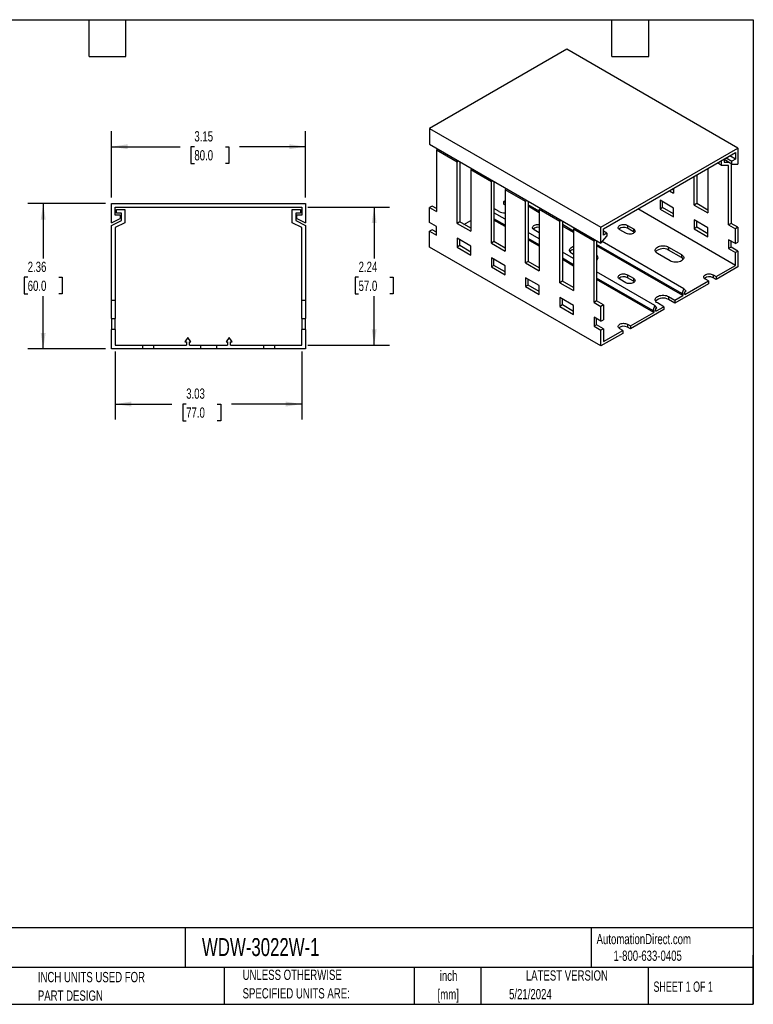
# Model space of a CAD drawing. Header units: inches. Extents: x 0.5 to 21.5, y 0.5 to 16.5.
# Tile 2 of 2: x 9.6 to 21.5, y 0.5 to 16.5. Entities that reach past the tile are written whole.
import ezdxf

# ---------------------------------------------------------------- set-up
doc = ezdxf.new("R2010")
doc.units = ezdxf.units.IN
doc.header["$LTSCALE"] = 2
doc.header["$MEASUREMENT"] = 0
doc.layers.add('DIMENSIONS', color=140, linetype='Continuous', lineweight=25)
doc.layers.add('TEXT', color=140, linetype='Continuous', lineweight=25)
doc.styles.add('SLDTEXTSTYLE0', font='TXT', dxfattribs={"width": 0.7})
doc.styles.add('SLDTEXTSTYLE1', font='TXT', dxfattribs={"width": 0.65})
doc.dimstyles.new('SLDDIMSTYLE0', dxfattribs={"dimtxt": 0.169922, "dimasz": 0.26, "dimexe": 0, "dimexo": 0.0625, "dimgap": 0.04248, "dimtad": 0, "dimtih": 1, "dimtoh": 1, "dimrnd": 1e-09, "dimzin": 12, "dimdsep": 46, "dimtxsty": 'SLDTEXTSTYLE0', "dimsah": 1, "dimcen": 0.09, "dimadec": 0, "dimazin": 3, "dimtfac": 1, "dimtofl": 0, "dimtmove": 0, "dimatfit": 3, "dimfxl": 0, "dimfrac": 2, "dimtolj": 1, "dimtzin": 12, "dimarcsym": 0})

# ---------------------------------------------------------------- blocks, each defined once
blk = doc.blocks.new('_D_6')
at = {"layer": 'DIMENSIONS'}
for p, q in [((11.068, 13.613), (11.068, 14.686)), ((14.218, 13.613), (14.218, 14.686)), ((11.068, 14.436), (12.183, 14.436)), ((12.413, 14.436), (12.356, 14.436)), ((12.356, 14.436), (12.356, 14.165)), ((12.918, 14.436), (12.975, 14.436)), ((12.975, 14.436), (12.975, 14.165)), ((14.218, 14.436), (13.148, 14.436)), ((12.356, 14.165), (12.413, 14.165)), ((12.975, 14.165), (12.918, 14.165))]:
    blk.add_line(p, q, dxfattribs=at)
for points in [[(11.068, 14.436), (11.328, 14.396), (11.328, 14.476)], [(14.218, 14.436), (13.958, 14.476), (13.958, 14.396)]]:
    blk.add_solid(points, dxfattribs=at)
at = {"layer": 'DIMENSIONS', "char_height": 0.1667, "attachment_point": 1, "style": 'SLDTEXTSTYLE0'}
for s, insert in [('3.15', (12.413, 14.688)), ('80.0', (12.413, 14.38))]:
    blk.add_mtext(s, dxfattribs=dict(at, insert=insert))
blk = doc.blocks.new('_D_7')
at = {"layer": 'DIMENSIONS'}
for p, q in [((11.127, 11.11), (11.127, 10.004)), ((14.159, 11.11), (14.159, 10.004)), ((11.127, 10.254), (12.049, 10.254)), ((12.28, 10.254), (12.223, 10.254)), ((12.223, 10.254), (12.223, 9.984)), ((12.785, 10.254), (12.842, 10.254)), ((12.842, 10.254), (12.842, 9.984)), ((14.159, 10.254), (13.015, 10.254)), ((12.223, 9.984), (12.28, 9.984)), ((12.842, 9.984), (12.785, 9.984))]:
    blk.add_line(p, q, dxfattribs=at)
for points in [[(11.127, 10.254), (11.387, 10.214), (11.387, 10.294)], [(14.159, 10.254), (13.899, 10.294), (13.899, 10.214)]]:
    blk.add_solid(points, dxfattribs=at)
at = {"layer": 'DIMENSIONS', "char_height": 0.1667, "attachment_point": 1, "style": 'SLDTEXTSTYLE0'}
for s, insert in [('3.03', (12.28, 10.507)), ('77.0', (12.28, 10.199))]:
    blk.add_mtext(s, dxfattribs=dict(at, insert=insert))
blk = doc.blocks.new('_D_8')
at = {"layer": 'DIMENSIONS'}
for p, q in [((10.968, 13.513), (9.705, 13.513)), ((9.955, 13.513), (9.955, 12.622)), ((9.703, 12.314), (9.646, 12.314)), ((9.646, 12.314), (9.646, 12.044)), ((10.208, 12.314), (10.265, 12.314)), ((10.265, 12.314), (10.265, 12.044)), ((9.646, 12.044), (9.703, 12.044)), ((9.955, 11.151), (9.955, 12.006)), ((10.265, 12.044), (10.208, 12.044)), ((10.968, 11.151), (9.705, 11.151))]:
    blk.add_line(p, q, dxfattribs=at)
for points in [[(9.955, 13.513), (9.915, 13.253), (9.995, 13.253)], [(9.955, 11.151), (9.995, 11.411), (9.915, 11.411)]]:
    blk.add_solid(points, dxfattribs=at)
at = {"layer": 'DIMENSIONS', "char_height": 0.1667, "attachment_point": 1, "style": 'SLDTEXTSTYLE0'}
for s, insert in [('2.36', (9.703, 12.567)), ('60.0', (9.703, 12.259))]:
    blk.add_mtext(s, dxfattribs=dict(at, insert=insert))
blk = doc.blocks.new('_D_9')
at = {"layer": 'DIMENSIONS'}
for p, q in [((14.259, 13.454), (15.586, 13.454)), ((15.336, 13.454), (15.336, 12.622)), ((15.083, 12.314), (15.026, 12.314)), ((15.026, 12.314), (15.026, 12.044)), ((15.588, 12.314), (15.645, 12.314)), ((15.645, 12.314), (15.645, 12.044)), ((15.026, 12.044), (15.083, 12.044)), ((15.336, 11.21), (15.336, 12.006)), ((15.645, 12.044), (15.588, 12.044)), ((14.259, 11.21), (15.586, 11.21))]:
    blk.add_line(p, q, dxfattribs=at)
for points in [[(15.336, 13.454), (15.296, 13.194), (15.376, 13.194)], [(15.336, 11.21), (15.376, 11.47), (15.296, 11.47)]]:
    blk.add_solid(points, dxfattribs=at)
at = {"layer": 'DIMENSIONS', "char_height": 0.1667, "attachment_point": 1, "style": 'SLDTEXTSTYLE0'}
for s, insert in [('2.24', (15.083, 12.567)), ('57.0', (15.083, 12.259))]:
    blk.add_mtext(s, dxfattribs=dict(at, insert=insert))

msp = doc.modelspace()

# ---------------------------------------------------------------- linework, layer by layer
for p, q in [((18.466, 16.019), (16.238, 14.734)), ((21.249, 14.412), (18.466, 16.019)), ((16.238, 14.734), (19.022, 13.126)), ((16.238, 14.734), (16.238, 14.476)), ((16.238, 14.476), (19.022, 12.869)), ((16.368, 14.401), (16.35, 14.38)), ((19.022, 13.126), (21.249, 14.412)), ((21.249, 14.412), (21.249, 14.155)), ((16.35, 14.38), (16.35, 13.383)), ((16.684, 14.187), (16.35, 14.38)), ((19.064, 13.102), (21.208, 14.34)), ((21.061, 14.255), (21.152, 14.203)), ((21.208, 14.235), (21.117, 14.288)), ((21.208, 14.34), (21.208, 14.235)), ((16.684, 14.187), (16.702, 14.208)), ((16.684, 13.19), (16.684, 14.187)), ((16.734, 14.191), (16.726, 14.181)), ((16.726, 14.181), (16.726, 13.215)), ((20.762, 14.083), (20.762, 13.359)), ((20.985, 14.133), (20.917, 14.172)), ((20.985, 14.133), (20.985, 14.211)), ((21.096, 14.133), (20.985, 14.133)), ((21.027, 14.235), (21.027, 14.187)), ((21.152, 14.155), (21.027, 14.227)), ((21.027, 14.187), (21.096, 14.187)), ((21.096, 13.166), (21.096, 14.133)), ((21.138, 14.163), (21.138, 13.19)), ((21.208, 14.235), (21.152, 14.203)), ((21.152, 14.155), (21.152, 14.203)), ((21.152, 14.155), (21.249, 14.155)), ((16.925, 14.08), (16.907, 14.058)), ((16.907, 14.058), (16.907, 13.062)), ((17.241, 13.866), (16.907, 14.058)), ((20.54, 13.488), (20.54, 13.954)), ((20.581, 13.978), (20.581, 13.512)), ((17.241, 13.866), (17.259, 13.887)), ((17.241, 12.869), (17.241, 13.866)), ((17.29, 13.869), (17.282, 13.86)), ((17.282, 13.86), (17.282, 12.893)), ((20.205, 13.761), (20.205, 13.681)), ((17.482, 13.759), (17.463, 13.737)), ((17.463, 13.737), (17.463, 12.741)), ((17.797, 13.544), (17.463, 13.737)), ((20.136, 13.721), (20.205, 13.681)), ((20.205, 13.729), (20.177, 13.745)), ((11.068, 13.198), (11.068, 13.513)), ((11.068, 13.513), (14.218, 13.513)), ((11.127, 13.454), (14.159, 13.454)), ((11.127, 13.326), (11.127, 13.454)), ((14.159, 13.454), (14.159, 13.326)), ((14.218, 13.513), (14.218, 13.198)), ((16.28, 13.472), (16.238, 13.448)), ((16.238, 13.207), (16.238, 13.448)), ((16.238, 13.448), (16.35, 13.383)), ((16.35, 13.432), (16.28, 13.472)), ((17.442, 13.548), (17.463, 13.56)), ((17.442, 13.548), (17.463, 13.536)), ((17.442, 13.5), (17.442, 13.548)), ((17.463, 13.488), (17.442, 13.5)), ((17.797, 13.544), (17.816, 13.566)), ((17.797, 12.548), (17.797, 13.544)), ((17.847, 13.548), (17.839, 13.539)), ((17.839, 13.539), (17.839, 12.572)), ((18.02, 13.387), (17.839, 13.491)), ((18.02, 13.364), (17.839, 13.468)), ((20.205, 13.44), (19.983, 13.568)), ((19.983, 13.568), (19.983, 13.423)), ((20.024, 13.448), (19.983, 13.423)), ((20.024, 13.448), (20.024, 13.544)), ((20.205, 13.343), (20.024, 13.448)), ((20.581, 13.512), (20.54, 13.488)), ((20.54, 13.488), (20.762, 13.359)), ((20.762, 13.407), (20.581, 13.512)), ((11.206, 13.326), (11.127, 13.326)), ((11.147, 13.355), (11.147, 13.414)), ((11.147, 13.414), (11.285, 13.414)), ((11.226, 13.355), (11.147, 13.355)), ((11.206, 13.326), (11.206, 13.267)), ((11.226, 13.237), (11.226, 13.355)), ((11.285, 13.414), (11.285, 13.201)), ((14.001, 13.201), (14.001, 13.414)), ((14.001, 13.414), (14.139, 13.414)), ((14.139, 13.355), (14.06, 13.355)), ((14.06, 13.355), (14.06, 13.237)), ((14.08, 13.267), (14.08, 13.326)), ((14.159, 13.326), (14.08, 13.326)), ((14.139, 13.414), (14.139, 13.355)), ((17.366, 13.383), (17.282, 13.431)), ((17.463, 13.26), (17.282, 13.364)), ((18.039, 13.437), (18.02, 13.416)), ((18.02, 13.416), (18.02, 12.419)), ((18.354, 13.223), (18.02, 13.416)), ((21.208, 12.507), (19.621, 13.424)), ((19.983, 13.423), (20.205, 13.295)), ((20.205, 13.295), (20.205, 13.44)), ((11.068, 13.198), (11.206, 13.267)), ((11.068, 13.158), (11.226, 13.237)), ((11.068, 11.938), (11.068, 13.158)), ((11.285, 13.201), (11.127, 13.122)), ((11.127, 13.122), (11.127, 11.938)), ((14.159, 13.122), (14.001, 13.201)), ((14.06, 13.237), (14.218, 13.158)), ((14.08, 13.267), (14.218, 13.198)), ((14.159, 11.938), (14.159, 13.122)), ((14.218, 13.158), (14.218, 11.938)), ((16.35, 13.142), (16.238, 13.207)), ((16.35, 12.998), (16.35, 13.142)), ((16.726, 13.215), (16.684, 13.19)), ((16.684, 13.19), (16.907, 13.062)), ((16.907, 13.11), (16.726, 13.215)), ((16.795, 13.174), (16.907, 13.239)), ((17.463, 13.162), (17.282, 13.266)), ((17.463, 13.139), (17.282, 13.243)), ((18.354, 13.223), (18.373, 13.244)), ((18.354, 12.226), (18.354, 13.223)), ((18.404, 13.226), (18.396, 13.217)), ((18.396, 13.217), (18.396, 12.25)), ((18.577, 13.066), (18.396, 13.17)), ((18.577, 13.043), (18.396, 13.147)), ((19.022, 12.869), (19.022, 13.126)), ((19.454, 13.158), (19.551, 13.102)), ((19.454, 13.158), (19.454, 13.11)), ((20.762, 13.118), (20.54, 13.247)), ((20.54, 13.247), (20.54, 13.102)), ((20.581, 13.126), (20.54, 13.102)), ((20.581, 13.126), (20.581, 13.223)), ((20.762, 13.022), (20.581, 13.126)), ((21.138, 13.19), (21.096, 13.166)), ((21.096, 13.166), (21.208, 13.102)), ((21.249, 13.126), (21.138, 13.19)), ((21.249, 13.126), (21.208, 13.102)), ((21.249, 13.126), (21.249, 12.885)), ((16.28, 13.086), (16.238, 13.062)), ((16.238, 12.805), (16.238, 13.062)), ((16.238, 13.062), (16.35, 12.998)), ((16.35, 13.046), (16.28, 13.086)), ((18.02, 12.938), (17.839, 13.043)), ((18.02, 13.038), (17.937, 13.086)), ((18.595, 13.116), (18.577, 13.094)), ((18.911, 12.901), (18.577, 13.094)), ((18.577, 13.094), (18.577, 12.098)), ((19.022, 12.869), (19.12, 12.982)), ((19.064, 12.998), (19.064, 13.102)), ((19.12, 13.03), (19.064, 13.062)), ((19.12, 13.03), (19.064, 12.998)), ((19.12, 13.03), (19.12, 12.982)), ((19.426, 13.03), (19.329, 13.086)), ((19.551, 13.054), (19.454, 13.11)), ((19.551, 13.102), (19.551, 13.054)), ((20.54, 13.102), (20.762, 12.973)), ((20.762, 12.973), (20.762, 13.118)), ((21.208, 12.861), (21.208, 13.102)), ((19.022, 11.198), (16.238, 12.805)), ((16.907, 12.821), (16.684, 12.949)), ((16.684, 12.949), (16.684, 12.805)), ((16.726, 12.829), (16.684, 12.805)), ((16.684, 12.805), (16.907, 12.676)), ((16.726, 12.829), (16.726, 12.925)), ((16.907, 12.724), (16.726, 12.829)), ((16.907, 12.676), (16.907, 12.821)), ((17.282, 12.893), (17.241, 12.869)), ((17.241, 12.869), (17.463, 12.741)), ((17.463, 12.789), (17.282, 12.893)), ((18.02, 12.841), (17.839, 12.945)), ((18.02, 12.818), (17.839, 12.922)), ((18.911, 12.901), (18.929, 12.923)), ((18.911, 11.905), (18.911, 12.901)), ((18.961, 12.905), (18.953, 12.896)), ((18.953, 12.896), (18.953, 11.929)), ((20.338, 12.049), (18.953, 12.849)), ((20.356, 12.016), (18.953, 12.826)), ((20.372, 12.127), (19.044, 12.894)), ((20.122, 12.805), (20.331, 12.684)), ((20.122, 12.805), (20.122, 12.756)), ((21.208, 12.861), (21.096, 12.925)), ((21.096, 12.925), (21.096, 12.781)), ((21.138, 12.805), (21.096, 12.781)), ((21.138, 12.805), (21.138, 12.901)), ((21.249, 12.74), (21.138, 12.805)), ((21.208, 12.861), (21.249, 12.885)), ((18.577, 12.617), (18.396, 12.721)), ((18.577, 12.684), (18.549, 12.7)), ((20.15, 12.58), (19.941, 12.7)), ((20.331, 12.636), (20.122, 12.756)), ((20.331, 12.684), (20.331, 12.636)), ((21.096, 12.781), (21.208, 12.716)), ((21.249, 12.74), (21.208, 12.716)), ((21.208, 12.507), (21.208, 12.716)), ((21.249, 12.74), (21.249, 12.483)), ((17.463, 12.499), (17.241, 12.628)), ((17.241, 12.628), (17.241, 12.483)), ((17.282, 12.507), (17.241, 12.483)), ((17.241, 12.483), (17.463, 12.355)), ((17.282, 12.507), (17.282, 12.604)), ((17.463, 12.403), (17.282, 12.507)), ((17.463, 12.355), (17.463, 12.499)), ((17.839, 12.572), (17.797, 12.548)), ((17.797, 12.548), (18.02, 12.419)), ((18.02, 12.467), (17.839, 12.572)), ((18.577, 12.519), (18.396, 12.624)), ((18.577, 12.496), (18.396, 12.601)), ((20.894, 12.327), (21.208, 12.507)), ((21.249, 12.483), (20.894, 12.278)), ((19.899, 11.854), (18.953, 12.4)), ((19.454, 12.355), (19.551, 12.298)), ((19.454, 12.355), (19.454, 12.306)), ((20.846, 12.355), (20.894, 12.327)), ((20.846, 12.355), (20.846, 12.306)), ((20.894, 12.327), (20.894, 12.278)), ((18.02, 12.178), (17.797, 12.307)), ((17.797, 12.307), (17.797, 12.162)), ((17.839, 12.186), (17.797, 12.162)), ((17.797, 12.162), (18.02, 12.033)), ((17.839, 12.186), (17.839, 12.282)), ((18.02, 12.082), (17.839, 12.186)), ((18.02, 12.033), (18.02, 12.178)), ((18.396, 12.25), (18.354, 12.226)), ((18.354, 12.226), (18.577, 12.098)), ((18.577, 12.146), (18.396, 12.25)), ((19.865, 11.776), (18.953, 12.302)), ((19.883, 11.742), (18.953, 12.279)), ((19.426, 12.226), (19.329, 12.282)), ((19.551, 12.25), (19.454, 12.306)), ((19.551, 12.298), (19.551, 12.25)), ((20.769, 12.206), (20.226, 11.893)), ((20.389, 12.035), (20.769, 12.254)), ((20.769, 12.254), (20.72, 12.282)), ((20.769, 12.254), (20.769, 12.206)), ((20.894, 12.278), (20.846, 12.306)), ((20.122, 12.001), (20.226, 11.941)), ((20.122, 12.001), (20.122, 11.953)), ((20.226, 11.941), (20.356, 12.016)), ((20.372, 12.127), (20.338, 12.049)), ((20.338, 12.049), (20.356, 12.059)), ((20.356, 12.059), (20.356, 12.016)), ((20.407, 12.088), (20.372, 12.127)), ((20.389, 12.078), (20.407, 12.088)), ((20.389, 12.035), (20.389, 12.078)), ((11.127, 11.938), (11.068, 11.938)), ((11.068, 11.643), (11.068, 11.938)), ((11.127, 11.938), (11.127, 11.643)), ((14.218, 11.938), (14.159, 11.938)), ((14.159, 11.643), (14.159, 11.938)), ((14.218, 11.938), (14.218, 11.643)), ((18.577, 11.857), (18.354, 11.985)), ((18.354, 11.985), (18.354, 11.84)), ((18.396, 11.865), (18.354, 11.84)), ((18.354, 11.84), (18.577, 11.712)), ((18.396, 11.865), (18.396, 11.961)), ((18.577, 11.76), (18.396, 11.865)), ((18.577, 11.712), (18.577, 11.857)), ((18.953, 11.929), (18.911, 11.905)), ((18.911, 11.905), (19.022, 11.841)), ((19.064, 11.865), (18.953, 11.929)), ((19.064, 11.865), (19.022, 11.841)), ((19.022, 11.599), (19.022, 11.841)), ((19.064, 11.865), (19.064, 11.624)), ((19.899, 11.854), (19.865, 11.776)), ((19.934, 11.815), (19.899, 11.854)), ((20.045, 11.836), (19.941, 11.897)), ((20.226, 11.893), (20.122, 11.953)), ((20.226, 11.941), (20.226, 11.893)), ((20.045, 11.788), (19.503, 11.475)), ((19.503, 11.523), (19.883, 11.742)), ((19.865, 11.776), (19.883, 11.786)), ((19.883, 11.786), (19.883, 11.742)), ((19.916, 11.762), (20.045, 11.836)), ((19.916, 11.805), (19.934, 11.815)), ((19.916, 11.762), (19.916, 11.805)), ((20.045, 11.836), (20.045, 11.788)), ((11.068, 11.643), (11.127, 11.643)), ((11.068, 11.643), (11.068, 11.466)), ((11.127, 11.466), (11.127, 11.643)), ((14.159, 11.643), (14.218, 11.643)), ((14.159, 11.643), (14.159, 11.466)), ((14.218, 11.466), (14.218, 11.643)), ((19.022, 11.599), (18.911, 11.664)), ((18.911, 11.664), (18.911, 11.519)), ((18.953, 11.543), (18.911, 11.519)), ((18.953, 11.543), (18.953, 11.64)), ((19.064, 11.479), (18.953, 11.543)), ((19.022, 11.599), (19.064, 11.624)), ((19.454, 11.551), (19.503, 11.523)), ((19.454, 11.551), (19.454, 11.503)), ((19.503, 11.523), (19.503, 11.475)), ((11.068, 11.151), (11.068, 11.466)), ((11.127, 11.466), (11.068, 11.466)), ((11.127, 11.466), (11.127, 11.21)), ((14.159, 11.21), (14.159, 11.466)), ((14.218, 11.466), (14.159, 11.466)), ((14.218, 11.466), (14.218, 11.151)), ((18.911, 11.519), (19.022, 11.455)), ((19.064, 11.479), (19.022, 11.455)), ((19.022, 11.198), (19.022, 11.455)), ((19.377, 11.402), (19.022, 11.198)), ((19.064, 11.479), (19.064, 11.27)), ((19.064, 11.27), (19.377, 11.451)), ((19.377, 11.451), (19.329, 11.479)), ((19.377, 11.451), (19.377, 11.402)), ((19.503, 11.475), (19.454, 11.503)), ((11.127, 11.21), (11.57, 11.21)), ((11.57, 11.21), (11.57, 11.151)), ((11.57, 11.21), (11.747, 11.21)), ((11.747, 11.21), (11.747, 11.151)), ((11.747, 11.21), (12.285, 11.21)), ((12.308, 11.334), (12.26, 11.263)), ((12.26, 11.263), (12.285, 11.263)), ((12.285, 11.263), (12.285, 11.21)), ((12.357, 11.263), (12.308, 11.334)), ((12.332, 11.263), (12.357, 11.263)), ((12.332, 11.21), (12.332, 11.263)), ((12.332, 11.21), (12.515, 11.21)), ((12.515, 11.21), (12.515, 11.151)), ((12.515, 11.21), (12.771, 11.21)), ((12.771, 11.21), (12.954, 11.21)), ((12.771, 11.21), (12.771, 11.151)), ((12.978, 11.334), (12.929, 11.263)), ((12.929, 11.263), (12.954, 11.263)), ((12.954, 11.263), (12.954, 11.21)), ((13.026, 11.263), (12.978, 11.334)), ((13.001, 11.263), (13.026, 11.263)), ((13.001, 11.21), (13.001, 11.263)), ((13.001, 11.21), (13.539, 11.21)), ((13.539, 11.21), (13.539, 11.151)), ((13.539, 11.21), (13.716, 11.21)), ((13.716, 11.21), (13.716, 11.151)), ((13.716, 11.21), (14.159, 11.21)), ((11.57, 11.151), (11.068, 11.151)), ((11.747, 11.151), (11.57, 11.151)), ((12.515, 11.151), (11.747, 11.151)), ((12.771, 11.151), (12.515, 11.151)), ((13.539, 11.151), (12.771, 11.151)), ((13.716, 11.151), (13.539, 11.151)), ((14.218, 11.151), (13.716, 11.151))]:
    msp.add_line(p, q)
at = {"flags": 128}
for points in [[(17.937, 13.086), (17.925, 13.094), (17.917, 13.104), (17.912, 13.114), (17.911, 13.125), (17.914, 13.135), (17.92, 13.145), (17.93, 13.154), (17.943, 13.162), (17.959, 13.168), (17.976, 13.171), (17.995, 13.173), (18.013, 13.173), (18.02, 13.172)], [(19.329, 13.086), (19.317, 13.094), (19.308, 13.104), (19.304, 13.114), (19.303, 13.125), (19.306, 13.135), (19.312, 13.145), (19.322, 13.154), (19.335, 13.162), (19.351, 13.168), (19.368, 13.171), (19.387, 13.173), (19.405, 13.173), (19.423, 13.17), (19.439, 13.165), (19.454, 13.158)], [(19.551, 13.102), (19.563, 13.094), (19.571, 13.084), (19.576, 13.074), (19.577, 13.063), (19.574, 13.053), (19.568, 13.043), (19.557, 13.034), (19.544, 13.026), (19.529, 13.02), (19.512, 13.016), (19.493, 13.015), (19.475, 13.015), (19.457, 13.018), (19.44, 13.023), (19.426, 13.03)], [(19.567, 13.042), (19.563, 13.045), (19.551, 13.054)], [(18.549, 12.7), (18.535, 12.71), (18.524, 12.721), (18.516, 12.733), (18.512, 12.746), (18.512, 12.759), (18.516, 12.772), (18.524, 12.784), (18.535, 12.795), (18.549, 12.805), (18.566, 12.813), (18.577, 12.817)], [(19.941, 12.7), (19.927, 12.71), (19.915, 12.721), (19.908, 12.733), (19.904, 12.746), (19.904, 12.759), (19.908, 12.772), (19.915, 12.784), (19.927, 12.795), (19.941, 12.805), (19.958, 12.813), (19.977, 12.819), (19.998, 12.824), (20.02, 12.826), (20.043, 12.826), (20.065, 12.824), (20.086, 12.819), (20.105, 12.813), (20.122, 12.805)], [(20.331, 12.684), (20.345, 12.674), (20.356, 12.663), (20.364, 12.651), (20.368, 12.638), (20.368, 12.625), (20.364, 12.613), (20.356, 12.601), (20.345, 12.59), (20.331, 12.58), (20.314, 12.571), (20.294, 12.565), (20.273, 12.561), (20.251, 12.558), (20.229, 12.558), (20.207, 12.561), (20.186, 12.565), (20.167, 12.571), (20.15, 12.58)], [(19.329, 12.282), (19.317, 12.291), (19.308, 12.3), (19.304, 12.311), (19.303, 12.321), (19.306, 12.332), (19.312, 12.342), (19.322, 12.351), (19.335, 12.358), (19.351, 12.364), (19.368, 12.368), (19.387, 12.37), (19.405, 12.369), (19.423, 12.366), (19.439, 12.361), (19.454, 12.355)], [(20.72, 12.282), (20.709, 12.291), (20.7, 12.3), (20.696, 12.311), (20.695, 12.321), (20.698, 12.332), (20.704, 12.342), (20.714, 12.351), (20.727, 12.358), (20.743, 12.364), (20.76, 12.368), (20.778, 12.37), (20.797, 12.369), (20.815, 12.366), (20.831, 12.361), (20.846, 12.355)], [(19.551, 12.298), (19.563, 12.29), (19.571, 12.281), (19.576, 12.27), (19.577, 12.26), (19.574, 12.249), (19.568, 12.239), (19.557, 12.23), (19.544, 12.223), (19.529, 12.217), (19.512, 12.213), (19.493, 12.211), (19.475, 12.212), (19.457, 12.215), (19.44, 12.219), (19.426, 12.226)], [(19.567, 12.238), (19.563, 12.242), (19.551, 12.25)], [(19.941, 11.897), (19.927, 11.907), (19.915, 11.918), (19.908, 11.93), (19.904, 11.942), (19.904, 11.955), (19.908, 11.968), (19.915, 11.98), (19.927, 11.991), (19.941, 12.001), (19.958, 12.009), (19.977, 12.016), (19.998, 12.02), (20.02, 12.022), (20.043, 12.022), (20.065, 12.02), (20.086, 12.016), (20.105, 12.009), (20.122, 12.001)], [(19.329, 11.479), (19.317, 11.487), (19.308, 11.497), (19.304, 11.507), (19.303, 11.518), (19.306, 11.528), (19.312, 11.538), (19.322, 11.547), (19.335, 11.555), (19.351, 11.561), (19.368, 11.564), (19.387, 11.566), (19.405, 11.565), (19.423, 11.563), (19.439, 11.558), (19.454, 11.551)]]:
    msp.add_lwpolyline(points, dxfattribs=at)
for centre, radius, start, end in [((17.453, 13.548), 0.187, 242.0341, 273.0508), ((17.997, 13.009), 0.117, 78.4799, 130.5025), ((19.392, 13), 0.126, 60.7108, 129.0749), ((18.602, 12.669), 0.102, 104.4062, 144.8945), ((18.923, 12.632), 0.052, 304.7751, 55.2249), ((20.034, 12.608), 0.172, 59.3618, 135.7907), ((18.906, 12.569), 0.0742, 32.0008, 51.3232), ((20.292, 12.564), 0.0817, 32.5887, 62.0011), ((19.392, 12.197), 0.126, 60.7108, 129.0749), ((20.784, 12.197), 0.126, 60.7108, 129.0749), ((20.034, 11.805), 0.172, 59.3618, 135.7907), ((19.392, 11.393), 0.126, 60.7108, 129.0749)]:
    msp.add_arc(centre, radius, start, end)
at = {"layer": 'TEXT'}
for p, q in [((0.5, 16.5), (21.5, 16.5)), ((10.7, 15.9), (10.7, 16.5)), ((11.3, 15.9), (11.3, 16.5)), ((19.2, 15.9), (19.2, 16.5)), ((19.8, 15.9), (19.8, 16.5)), ((21.5, 16.5), (21.5, 0.5)), ((10.7, 15.9), (11.3, 15.9)), ((19.2, 15.9), (19.8, 15.9)), ((21.5, 1.742), (0.5, 1.742)), ((12.264, 1.742), (12.264, 1.1)), ((18.864, 1.742), (18.864, 1.1)), ((21.5, 0.5), (21.5, 1.3)), ((21.5, 1.1), (0.5, 1.1)), ((12.896, 1.1), (12.896, 0.5)), ((15.986, 1.1), (15.986, 0.5)), ((17.072, 1.1), (17.072, 0.5)), ((19.791, 1.1), (19.791, 0.5)), ((0.5, 0.5), (21.5, 0.5))]:
    msp.add_line(p, q, dxfattribs=at)

# ---------------------------------------------------------------- texts
for s, insert, char_height, attachment_point, style in [('AutomationDirect.com', (18.952, 1.644), 0.16667, 1, 'SLDTEXTSTYLE0'), ('ACHIEVE WDW OPEN SLOT WIDE FINGER WIRE DUCT', (0.627, 1.576), 0.29167, 1, 'SLDTEXTSTYLE0'), ('WDW-3022W-1', (12.536, 1.576), 0.29167, 1, 'SLDTEXTSTYLE0'), ('1-800-633-0405', (19.228, 1.373), 0.16667, 1, 'SLDTEXTSTYLE0'), ('INCH UNITS USED FOR', (9.868, 1.026), 0.16667, 1, 'SLDTEXTSTYLE0'), ('UNLESS OTHERWISE', (13.197, 1.063), 0.16667, 1, 'SLDTEXTSTYLE0'), ('inch', (16.545, 1.047), 0.1667, 2, 'SLDTEXTSTYLE0'), ('LATEST VERSION', (18.469, 1.052), 0.16667, 2, 'SLDTEXTSTYLE0'), ('SHEET 1 OF 1', (19.877, 0.87), 0.16667, 1, 'SLDTEXTSTYLE1'), ('PART DESIGN', (9.868, 0.725), 0.16667, 1, 'SLDTEXTSTYLE0'), ('SPECIFIED UNITS ARE:', (13.197, 0.762), 0.16667, 1, 'SLDTEXTSTYLE0'), ('[mm]', (16.54, 0.746), 0.1667, 2, 'SLDTEXTSTYLE0'), ('5/21/2024', (17.529, 0.749), 0.1667, 1, 'SLDTEXTSTYLE0')]:
    msp.add_mtext(s, dxfattribs=dict(at, insert=insert, char_height=char_height, attachment_point=attachment_point, style=style))

# ---------------------------------------------------------------- dimensions: what is measured, and where the dimension line sits
at = {"layer": 'DIMENSIONS'}
for base, p1, p2, picture, middle in [((14.218, 14.436), (11.068, 13.513), (14.218, 13.513), '_D_6', (12.665, 14.436)), ((14.159, 10.254), (11.127, 11.21), (14.159, 11.21), '_D_7', (12.532, 10.254))]:
    dim = msp.add_linear_dim(base=base, p1=p1, p2=p2, dimstyle='SLDDIMSTYLE0', dxfattribs=at)
    dim.commit()
    dim.dimension.update_dxf_attribs({"geometry": picture, "text_midpoint": middle, "dimtype": 160})
for base, p1, p2, picture, middle in [((9.955, 13.513), (11.068, 11.151), (11.068, 13.513), '_D_8', (9.955, 12.314)), ((15.336, 11.21), (14.159, 13.454), (14.159, 11.21), '_D_9', (15.336, 12.314))]:
    dim = msp.add_linear_dim(base=base, p1=p1, p2=p2, angle=90, dimstyle='SLDDIMSTYLE0', dxfattribs=at)
    dim.commit()
    dim.dimension.update_dxf_attribs({"geometry": picture, "text_midpoint": middle, "dimtype": 160})

doc.saveas('drawing.dxf')
